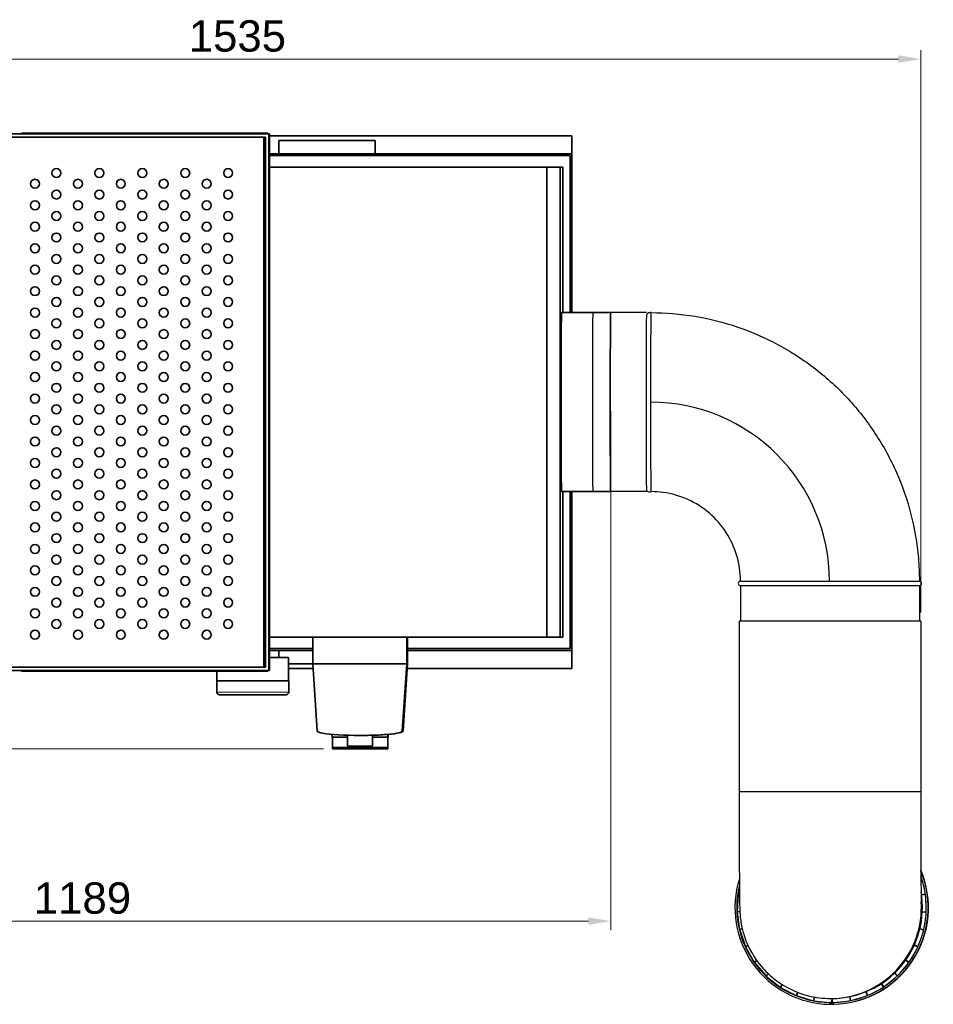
# Model space of a CAD drawing. Header units: millimetres. Extents: x 0 to 5940, y 0 to 4200.
# Tile 13 of 19: x 3668 to 4689, y 813 to 1914. Entities that reach past the tile are written whole.
import ezdxf

# ---------------------------------------------------------------- set-up
doc = ezdxf.new("R2010")
doc.units = ezdxf.units.MM
doc.header["$LTSCALE"] = 10
doc.layers.add('Quote(ISO)', color=7, linetype='Continuous', lineweight=25, true_color=0x80ff00)
doc.layers.add('Spigoli tangenti visibili(ISO)', color=7, linetype='Continuous', lineweight=15, true_color=0x00803f)
doc.layers.add('Spigoli visibili(ISO)', color=7, linetype='Continuous', lineweight=35)
doc.styles.add('Corrente-BSI', font='arial.ttf')
doc.dimstyles.new('DEFAULT-ISO', dxfattribs={"dimscale": 10, "dimtxt": 3.5, "dimasz": 2.5, "dimexe": 1, "dimexo": 1, "dimgap": 0.762, "dimtad": 1, "dimtoh": 1, "dimrnd": 1e-08, "dimtxsty": 'Corrente-BSI', "dimcen": 0.09, "dimdle": 10, "dimclrd": 7, "dimclre": 7, "dimclrt": 7, "dimazin": 2, "dimtfac": 0.571429, "dimtmove": 0, "dimatfit": 3, "dimfxl": 1, "dimtolj": 1, "dimlwd": 5, "dimlwe": 5, "dimarcsym": 0})

# ---------------------------------------------------------------- blocks, each defined once
blk = doc.blocks.new('*D20')
at = {"layer": 'Defpoints', "color": 0, "linetype": 'Continuous', "transparency": 16777216}
for p in [(4328.8, 1486.4), (3140.1, 1261.9), (4328.8, 906.4)]:
    blk.add_point(p, dxfattribs=at)
at = {"layer": 'Quote(ISO)', "color": 7, "linetype": 'Continuous', "lineweight": 5, "transparency": 16777216}
for p, q in [((4328.8, 1476.4), (4328.8, 896.4)), ((3140.1, 1251.9), (3140.1, 896.4)), ((3165.1, 906.4), (4303.8, 906.4))]:
    blk.add_line(p, q, dxfattribs=at)
at = {"layer": 'Quote(ISO)', "color": 7, "linetype": 'Continuous', "transparency": 16777216}
for points in [[(3165.1, 910.5), (3165.1, 902.2), (3140.1, 906.4)], [(4303.8, 910.5), (4303.8, 902.2), (4328.8, 906.4)]]:
    blk.add_solid(points, dxfattribs=at)
at = {"layer": 'Quote(ISO)', "color": 7, "linetype": 'Continuous', "lineweight": 9, "transparency": 16777216, "insert": (3683.8, 949.7), "char_height": 35, "attachment_point": 1, "style": 'Corrente-BSI'}
blk.add_mtext('\\A1;1189', dxfattribs=at)
blk = doc.blocks.new('*D21')
at = {"layer": 'Defpoints', "color": 0, "linetype": 'Continuous', "transparency": 16777216}
for p in [(4675.4, 1869.7), (3140.1, 1709.7), (4675.4, 1241.4)]:
    blk.add_point(p, dxfattribs=at)
at = {"layer": 'Quote(ISO)', "color": 7, "linetype": 'Continuous', "lineweight": 5, "transparency": 16777216}
for p, q in [((3140.1, 1719.7), (3140.1, 1879.7)), ((4675.4, 1251.4), (4675.4, 1879.7)), ((3165.1, 1869.7), (4650.4, 1869.7))]:
    blk.add_line(p, q, dxfattribs=at)
at = {"layer": 'Quote(ISO)', "color": 7, "linetype": 'Continuous', "transparency": 16777216}
for points in [[(3165.1, 1873.9), (3165.1, 1865.6), (3140.1, 1869.7)], [(4650.4, 1873.9), (4650.4, 1865.6), (4675.4, 1869.7)]]:
    blk.add_solid(points, dxfattribs=at)
at = {"layer": 'Quote(ISO)', "color": 7, "linetype": 'Continuous', "lineweight": 9, "transparency": 16777216, "insert": (3857, 1913.1), "char_height": 35, "attachment_point": 1, "style": 'Corrente-BSI'}
blk.add_mtext('\\A1;1535', dxfattribs=at)
blk = doc.blocks.new('*D23')
at = {"layer": 'Defpoints', "color": 0, "linetype": 'Continuous', "transparency": 16777216}
for p in [(3346.7, 1786.4), (3006.7, 1098.9), (4017.6, 1098.9)]:
    blk.add_point(p, dxfattribs=at)
at = {"layer": 'Quote(ISO)', "color": 7, "linetype": 'Continuous', "lineweight": 5, "transparency": 16777216}
for p, q in [((3336.7, 1786.4), (2996.7, 1786.4)), ((3006.7, 1761.4), (3006.7, 1123.9)), ((4007.6, 1098.9), (2996.7, 1098.9))]:
    blk.add_line(p, q, dxfattribs=at)
at = {"layer": 'Quote(ISO)', "color": 7, "linetype": 'Continuous', "transparency": 16777216}
for points in [[(3002.5, 1761.4), (3010.8, 1761.4), (3006.7, 1786.4)], [(3002.5, 1123.9), (3010.8, 1123.9), (3006.7, 1098.9)]]:
    blk.add_solid(points, dxfattribs=at)
at = {"layer": 'Quote(ISO)', "color": 7, "linetype": 'Continuous', "lineweight": 9, "transparency": 16777216, "insert": (2963.3, 1403.8), "char_height": 35, "attachment_point": 1, "rotation": 90, "style": 'Corrente-BSI'}
blk.add_mtext('\\A1;688', dxfattribs=at)

msp = doc.modelspace()

# ---------------------------------------------------------------- linework, layer by layer
at = {"layer": 'Spigoli tangenti visibili(ISO)'}
msp.add_line((3888.319, 1162.354), (3968.819, 1162.354), dxfattribs=at)
at = {"layer": 'Spigoli tangenti visibili(ISO)', "color": 6, "linetype": 'Continuous', "lineweight": 25, "true_color": 0xff00ff}
for p, q in [((4472.351, 1051.401), (4675.351, 1051.401)), ((4675.592, 956.288), (4675.719, 956.334)), ((4675.595, 955.891), (4675.842, 955.98)), ((4472.747, 936.32), (4471.109, 936.552)), ((4472.743, 936.699), (4471.163, 936.922)), ((4676.17, 936.21), (4680.507, 936.867)), ((4676.224, 935.84), (4680.561, 936.496)), ((4473.154, 916.963), (4470.119, 916.831)), ((4473.174, 916.589), (4470.136, 916.457)), ((4677.147, 916.678), (4681.526, 916.475)), ((4677.163, 917.052), (4681.543, 916.848)), ((4475.922, 897.606), (4472.889, 896.904)), ((4476.01, 897.243), (4472.977, 896.541)), ((4674.447, 897.684), (4678.706, 896.629)), ((4674.534, 898.048), (4678.793, 896.993)), ((4482.312, 879.143), (4479.375, 877.86)), ((4482.469, 878.803), (4479.529, 877.52)), ((4668.22, 879.534), (4672.198, 877.665)), ((4668.374, 879.875), (4672.352, 878.006)), ((4492.108, 862.262), (4489.342, 860.385)), ((4492.326, 861.958), (4489.558, 860.079)), ((4658.684, 862.875), (4662.232, 860.261)), ((4658.899, 863.181), (4662.447, 860.567)), ((4504.93, 847.588), (4502.431, 845.107)), ((4505.203, 847.331), (4502.701, 844.848)), ((4646.176, 848.302), (4649.16, 845.04)), ((4646.445, 848.562), (4649.429, 845.3)), ((4631.137, 836.34), (4633.446, 832.549)), ((4631.45, 836.544), (4633.759, 832.753)), ((4520.289, 835.654), (4518.171, 832.577)), ((4520.606, 835.454), (4518.485, 832.374)), ((4537.602, 826.885), (4535.995, 823.247)), ((4537.95, 826.749), (4536.342, 823.107)), ((4614.1, 827.422), (4615.646, 823.239)), ((4614.446, 827.563), (4615.993, 823.381)), ((4556.217, 821.58), (4555.26, 817.453)), ((4556.585, 821.513), (4555.627, 817.381)), ((4573.52, 815.422), (4573.518, 813.422)), ((4573.625, 815.567), (4573.611, 815.428)), ((4575.529, 813.401), (4575.532, 815.401)), ((4577.768, 813.422), (4577.765, 815.422)), ((4578.425, 815.437), (4578.412, 815.567)), ((4595.673, 821.874), (4596.398, 817.453)), ((4596.04, 821.948), (4596.765, 817.527))]:
    msp.add_line(p, q, dxfattribs=at)
for centre, major_axis, start_param, end_param in [((4373.276, 1286.354), (-0.046, 200), 4.71238898, 6.28318529), ((4574.602, 921.401), (0, -101.5), 0, 1.63613545)]:
    msp.add_ellipse(centre, major_axis=major_axis, ratio=0.99998329, start_param=start_param, end_param=end_param, dxfattribs=at)
at = {"layer": 'Spigoli visibili(ISO)'}
for p, q in [((3946.662, 1786.354), (3346.672, 1786.354)), ((3669.915, 1786.854), (3944.91, 1786.854)), ((3669.915, 1786.354), (3669.915, 1786.854)), ((3944.91, 1786.854), (3945.282, 1786.854)), ((3944.91, 1786.354), (3944.91, 1786.854)), ((3945.282, 1786.354), (3945.282, 1786.854)), ((3947.298, 1786.354), (3946.662, 1786.354)), ((3946.662, 1186.354), (3946.662, 1786.354)), ((3947.298, 1786.354), (3947.298, 1186.354)), ((3947.298, 1783.854), (4285.327, 1783.854)), ((4285.327, 1783.854), (4285.327, 1763.854)), ((4285.327, 1783.854), (4285.327, 1763.854)), ((3349.053, 1782.354), (3941.043, 1782.354)), ((3941.043, 1782.354), (3941.043, 1190.354)), ((3941.043, 1782.354), (3942.662, 1782.354)), ((3942.662, 1782.354), (3942.662, 1190.354)), ((3957.827, 1778.854), (3957.827, 1763.854)), ((4065.327, 1778.854), (3957.827, 1778.854)), ((4065.327, 1778.854), (4065.327, 1763.854)), ((4285.327, 1763.854), (3947.298, 1763.854)), ((3947.298, 1761.854), (4283.327, 1761.854)), ((4283.327, 1761.854), (4283.327, 1586.354)), ((4285.327, 1586.354), (4285.327, 1763.854)), ((4257.292, 1748.854), (3947.298, 1748.854)), ((4257.292, 1748.854), (4257.292, 1223.854)), ((4272.292, 1748.854), (4257.292, 1748.854)), ((4257.292, 1223.854), (4257.292, 1748.854)), ((4275.327, 1748.854), (4272.292, 1748.854)), ((4272.292, 1748.854), (4272.292, 1223.854)), ((4275.327, 1586.354), (4275.327, 1748.854)), ((4273.809, 1586.354), (4328.808, 1586.354)), ((4273.809, 1386.354), (4328.808, 1386.354)), ((4275.327, 1223.854), (4275.327, 1386.354)), ((4283.327, 1386.354), (4283.327, 1210.854)), ((4285.327, 1208.854), (4285.327, 1386.354)), ((4257.292, 1223.854), (3947.298, 1223.854)), ((3995.693, 1223.854), (3995.693, 1193.854)), ((4100.691, 1223.854), (4100.691, 1193.854)), ((4101.587, 1223.854), (4101.587, 1193.854)), ((4272.292, 1223.854), (4257.292, 1223.854)), ((4272.292, 1223.854), (4275.327, 1223.854)), ((3995.693, 1210.854), (3947.298, 1210.854)), ((4283.327, 1210.854), (4101.587, 1210.854)), ((3947.298, 1208.854), (3995.693, 1208.854)), ((3968.569, 1200.854), (3947.298, 1200.854)), ((3957.827, 1208.854), (3957.827, 1200.854)), ((3968.569, 1174.854), (3968.569, 1200.854)), ((4101.587, 1208.854), (4285.327, 1208.854)), ((4285.327, 1208.854), (4285.327, 1188.854)), ((4285.327, 1208.854), (4285.327, 1188.854)), ((3941.043, 1190.354), (3349.053, 1190.354)), ((3941.043, 1190.354), (3942.662, 1190.354)), ((3995.693, 1193.854), (3968.569, 1193.854)), ((3968.569, 1188.854), (3996.027, 1188.854)), ((4000.709, 1118.854), (3995.693, 1193.854)), ((3995.693, 1193.854), (4100.691, 1193.854)), ((4100.691, 1193.854), (4095.707, 1118.854)), ((4096.571, 1118.854), (4101.587, 1193.854)), ((4100.691, 1193.854), (4101.587, 1193.854)), ((4101.252, 1188.854), (4285.327, 1188.854)), ((3346.672, 1186.354), (3946.662, 1186.354)), ((3669.915, 1186.354), (3669.915, 1185.854)), ((3944.91, 1185.854), (3669.915, 1185.854)), ((3888.569, 1174.854), (3888.569, 1185.854)), ((3944.91, 1186.354), (3944.91, 1185.854)), ((3945.282, 1185.854), (3944.91, 1185.854)), ((3945.282, 1186.354), (3945.282, 1185.854)), ((3947.298, 1186.354), (3946.662, 1186.354)), ((3888.319, 1174.854), (3968.819, 1174.854)), ((3888.319, 1174.854), (3888.319, 1162.354)), ((3968.819, 1174.854), (3968.819, 1162.354)), ((3891.319, 1159.354), (3965.819, 1159.354)), ((4017.461, 1111.854), (4017.461, 1115.043)), ((4034.334, 1111.854), (4017.461, 1111.854)), ((4017.64, 1111.854), (4017.64, 1100.354)), ((4034.334, 1114.072), (4034.334, 1101.854)), ((4048.253, 1113.854), (4048.209, 1113.854)), ((4062.334, 1114.076), (4062.334, 1101.854)), ((4079.46, 1111.854), (4062.334, 1111.854)), ((4079.46, 1115.066), (4079.818, 1115.066)), ((4079.46, 1115.066), (4079.46, 1111.854)), ((4079.639, 1111.854), (4079.46, 1111.854)), ((4079.818, 1111.854), (4079.639, 1111.854)), ((4079.64, 1111.854), (4079.64, 1100.354)), ((4079.818, 1111.854), (4079.818, 1115.066)), ((4096.571, 1118.854), (4095.707, 1118.854)), ((4017.64, 1100.354), (4079.64, 1100.354)), ((4019.14, 1100.354), (4019.14, 1099.854)), ((4034.334, 1101.854), (4062.334, 1101.854)), ((4078.14, 1100.354), (4078.14, 1099.854)), ((4079.64, 1099.854), (4017.64, 1099.854)), ((4017.64, 1099.854), (4017.64, 1098.854)), ((4017.64, 1098.854), (4079.64, 1098.854)), ((4079.64, 1099.854), (4079.64, 1098.854))]:
    msp.add_line(p, q, dxfattribs=at)
at = {"layer": 'Spigoli visibili(ISO)', "color": 6, "linetype": 'Continuous', "lineweight": 25, "true_color": 0xff00ff}
for p, q in [((4368.779, 1586.354), (4308.809, 1586.354)), ((4368.779, 1386.354), (4308.809, 1386.354)), ((4473.851, 1286.401), (4673.851, 1286.401)), ((4473.851, 1281.401), (4673.851, 1281.401)), ((4473.851, 1281.401), (4473.851, 1241.401)), ((4673.851, 1281.401), (4673.851, 1241.401)), ((4675.351, 1241.401), (4472.351, 1241.401)), ((4472.351, 1241.401), (4472.351, 1051.401)), ((4675.351, 1241.401), (4675.351, 1051.401)), ((4679.564, 942.279), (4677.448, 950.919)), ((4471.105, 936.525), (4470.118, 916.858)), ((4472.683, 943.137), (4471.167, 936.949)), ((4681.635, 922.521), (4681.214, 930.9)), ((4470.137, 916.43), (4472.883, 896.931)), ((4679.923, 902.396), (4681.116, 910.861)), ((4472.983, 896.514), (4479.364, 877.885)), ((4674.311, 882.669), (4677.336, 891.5)), ((4479.541, 877.495), (4489.327, 860.407)), ((4664.88, 864.196), (4670.141, 873.382)), ((4489.574, 860.057), (4502.412, 845.126)), ((4651.933, 847.811), (4659.835, 857.001)), ((4502.72, 844.829), (4518.149, 832.592)), ((4635.966, 834.24), (4646.777, 842.815)), ((4518.508, 832.359), (4535.97, 823.258)), ((4617.619, 824.067), (4631.386, 831.242)), ((4536.367, 823.097), (4555.234, 817.459)), ((4555.654, 817.375), (4573.625, 815.567)), ((4574.602, 819.901), (4575.758, 819.901)), ((4575.777, 815.401), (4575.532, 815.401)), ((4575.661, 815.707), (4575.63, 815.401)), ((4575.823, 819.901), (4575.661, 815.71)), ((4575.779, 813.401), (4575.777, 815.401)), ((4576.517, 819.904), (4576.399, 815.71)), ((4576.4, 815.703), (4576.43, 815.404)), ((4578.412, 815.567), (4595.601, 817.297)), ((4597.637, 817.708), (4614.146, 822.641)), ((4575.779, 813.401), (4575.529, 813.401)), ((4576.132, 813.401), (4575.779, 813.401))]:
    msp.add_line(p, q, dxfattribs=at)
for centre, start, end in [((4473.851, 1283.901), 90, 270), ((4673.851, 1283.901), 270, 90)]:
    msp.add_arc(centre, 2.5, start, end, dxfattribs=at)
at = {"layer": 'Spigoli visibili(ISO)'}
for centre, start, end in [((3891.319, 1162.354), 180, 270), ((3965.819, 1162.354), 270, 0)]:
    msp.add_arc(centre, 3, start, end, dxfattribs=at)
for centre in [(3709.047, 1742.354), (3757.046, 1742.354), (3805.046, 1742.354), (3853.045, 1742.354), (3901.044, 1742.354), (3685.048, 1730.354), (3733.047, 1730.354), (3781.046, 1730.354), (3829.045, 1730.354), (3877.044, 1730.354), (3709.047, 1718.354), (3757.046, 1718.354), (3805.046, 1718.354), (3853.045, 1718.354), (3901.044, 1718.354), (3685.048, 1706.354), (3733.047, 1706.354), (3781.046, 1706.354), (3829.045, 1706.354), (3877.044, 1706.354), (3709.047, 1694.354), (3757.046, 1694.354), (3805.046, 1694.354), (3853.045, 1694.354), (3901.044, 1694.354), (3685.048, 1682.354), (3733.047, 1682.354), (3781.046, 1682.354), (3829.045, 1682.354), (3877.044, 1682.354), (3709.047, 1670.354), (3757.046, 1670.354), (3805.046, 1670.354), (3853.045, 1670.354), (3901.044, 1670.354), (3685.048, 1658.354), (3733.047, 1658.354), (3781.046, 1658.354), (3829.045, 1658.354), (3877.044, 1658.354), (3709.047, 1646.354), (3757.046, 1646.354), (3805.046, 1646.354), (3853.045, 1646.354), (3901.044, 1646.354), (3685.048, 1634.354), (3733.047, 1634.354), (3781.046, 1634.354), (3829.045, 1634.354), (3877.044, 1634.354), (3709.047, 1622.354), (3757.046, 1622.354), (3805.046, 1622.354), (3853.045, 1622.354), (3901.044, 1622.354), (3685.048, 1610.354), (3733.047, 1610.354), (3781.046, 1610.354), (3829.045, 1610.354), (3877.044, 1610.354), (3709.047, 1598.354), (3757.046, 1598.354), (3805.046, 1598.354), (3853.045, 1598.354), (3901.044, 1598.354), (3685.048, 1586.354), (3733.047, 1586.354), (3781.046, 1586.354), (3829.045, 1586.354), (3877.044, 1586.354), (3709.047, 1574.354), (3757.046, 1574.354), (3805.046, 1574.354), (3853.045, 1574.354), (3901.044, 1574.354), (3685.048, 1562.354), (3733.047, 1562.354), (3781.046, 1562.354), (3829.045, 1562.354), (3877.044, 1562.354), (3709.047, 1550.354), (3757.046, 1550.354), (3805.046, 1550.354), (3853.045, 1550.354), (3901.044, 1550.354), (3685.048, 1538.354), (3733.047, 1538.354), (3781.046, 1538.354), (3829.045, 1538.354), (3877.044, 1538.354), (3709.047, 1526.354), (3757.046, 1526.354), (3805.046, 1526.354), (3853.045, 1526.354), (3901.044, 1526.354), (3685.048, 1514.354), (3733.047, 1514.354), (3781.046, 1514.354), (3829.045, 1514.354), (3877.044, 1514.354), (3709.047, 1502.354), (3757.046, 1502.354), (3805.046, 1502.354), (3853.045, 1502.354), (3901.044, 1502.354), (3685.048, 1490.354), (3733.047, 1490.354), (3781.046, 1490.354), (3829.045, 1490.354), (3877.044, 1490.354), (3709.047, 1478.354), (3757.046, 1478.354), (3805.046, 1478.354), (3853.045, 1478.354), (3901.044, 1478.354), (3685.048, 1466.354), (3733.047, 1466.354), (3781.046, 1466.354), (3829.045, 1466.354), (3877.044, 1466.354), (3709.047, 1454.354), (3757.046, 1454.354), (3805.046, 1454.354), (3853.045, 1454.354), (3901.044, 1454.354), (3685.048, 1442.354), (3733.047, 1442.354), (3781.046, 1442.354), (3829.045, 1442.354), (3877.044, 1442.354), (3709.047, 1430.354), (3757.046, 1430.354), (3805.046, 1430.354), (3853.045, 1430.354), (3901.044, 1430.354), (3685.048, 1418.354), (3733.047, 1418.354), (3781.046, 1418.354), (3829.045, 1418.354), (3877.044, 1418.354), (3709.047, 1406.354), (3757.046, 1406.354), (3805.046, 1406.354), (3853.045, 1406.354), (3901.044, 1406.354), (3685.048, 1394.354), (3733.047, 1394.354), (3781.046, 1394.354), (3829.045, 1394.354), (3877.044, 1394.354), (3709.047, 1382.354), (3757.046, 1382.354), (3805.046, 1382.354), (3853.045, 1382.354), (3901.044, 1382.354), (3685.048, 1370.354), (3733.047, 1370.354), (3781.046, 1370.354), (3829.045, 1370.354), (3877.044, 1370.354), (3709.047, 1358.354), (3757.046, 1358.354), (3805.046, 1358.354), (3853.045, 1358.354), (3901.044, 1358.354), (3685.048, 1346.354), (3733.047, 1346.354), (3781.046, 1346.354), (3829.045, 1346.354), (3877.044, 1346.354), (3709.047, 1334.354), (3757.046, 1334.354), (3805.046, 1334.354), (3853.045, 1334.354), (3901.044, 1334.354), (3685.048, 1322.354), (3733.047, 1322.354), (3781.046, 1322.354), (3829.045, 1322.354), (3877.044, 1322.354), (3709.047, 1310.354), (3757.046, 1310.354), (3805.046, 1310.354), (3853.045, 1310.354), (3901.044, 1310.354), (3685.048, 1298.354), (3733.047, 1298.354), (3781.046, 1298.354), (3829.045, 1298.354), (3877.044, 1298.354), (3709.047, 1286.354), (3757.046, 1286.354), (3805.046, 1286.354), (3853.045, 1286.354), (3901.044, 1286.354), (3685.048, 1274.354), (3733.047, 1274.354), (3781.046, 1274.354), (3829.045, 1274.354), (3877.044, 1274.354), (3709.047, 1262.354), (3757.046, 1262.354), (3805.046, 1262.354), (3853.045, 1262.354), (3901.044, 1262.354), (3685.048, 1250.354), (3733.047, 1250.354), (3781.046, 1250.354), (3829.045, 1250.354), (3877.044, 1250.354), (3709.047, 1238.354), (3757.046, 1238.354), (3805.046, 1238.354), (3853.045, 1238.354), (3901.044, 1238.354), (3685.048, 1226.354), (3733.047, 1226.354), (3781.046, 1226.354), (3829.045, 1226.354), (3877.044, 1226.354)]:
    msp.add_ellipse(centre, major_axis=(0, -5), ratio=0.99998329, dxfattribs=at)
for centre, major_axis, ratio, start_param, end_param in [((3709.056, 1742.354), (0, 5), 0.99998329, 0.00086705, 3.1407256), ((3757.055, 1742.354), (0, 5), 0.99998329, 0.00086705, 3.1407256), ((3805.054, 1742.354), (0, 5), 0.99998329, 0.00086705, 3.1407256), ((3853.053, 1742.354), (0, 5), 0.99998329, 0.00086705, 3.1407256), ((3901.053, 1742.354), (0, 5), 0.99998329, 0.00086705, 3.1407256), ((3685.056, 1730.354), (0, 5), 0.99998329, 0.00086705, 3.1407256), ((3733.055, 1730.354), (0, 5), 0.99998329, 0.00086705, 3.1407256), ((3781.055, 1730.354), (0, 5), 0.99998329, 0.00086705, 3.1407256), ((3829.054, 1730.354), (0, 5), 0.99998329, 0.00086705, 3.1407256), ((3877.053, 1730.354), (0, 5), 0.99998329, 0.00086705, 3.1407256), ((3709.056, 1718.354), (0, 5), 0.99998329, 0.00086705, 3.1407256), ((3757.055, 1718.354), (0, 5), 0.99998329, 0.00086705, 3.1407256), ((3805.054, 1718.354), (0, 5), 0.99998329, 0.00086705, 3.1407256), ((3853.053, 1718.354), (0, 5), 0.99998329, 0.00086705, 3.1407256), ((3901.053, 1718.354), (0, 5), 0.99998329, 0.00086705, 3.1407256), ((3685.056, 1706.354), (0, 5), 0.99998329, 0.00086705, 3.1407256), ((3733.055, 1706.354), (0, 5), 0.99998329, 0.00086705, 3.1407256), ((3781.055, 1706.354), (0, 5), 0.99998329, 0.00086705, 3.1407256), ((3829.054, 1706.354), (0, 5), 0.99998329, 0.00086705, 3.1407256), ((3877.053, 1706.354), (0, 5), 0.99998329, 0.00086705, 3.1407256), ((3709.056, 1694.354), (0, 5), 0.99998329, 0.00086705, 3.1407256), ((3757.055, 1694.354), (0, 5), 0.99998329, 0.00086705, 3.1407256), ((3805.054, 1694.354), (0, 5), 0.99998329, 0.00086705, 3.1407256), ((3853.053, 1694.354), (0, 5), 0.99998329, 0.00086705, 3.1407256), ((3901.053, 1694.354), (0, 5), 0.99998329, 0.00086705, 3.1407256), ((3685.056, 1682.354), (0, 5), 0.99998329, 0.00086705, 3.1407256), ((3733.055, 1682.354), (0, 5), 0.99998329, 0.00086705, 3.1407256), ((3781.055, 1682.354), (0, 5), 0.99998329, 0.00086705, 3.1407256), ((3829.054, 1682.354), (0, 5), 0.99998329, 0.00086705, 3.1407256), ((3877.053, 1682.354), (0, 5), 0.99998329, 0.00086705, 3.1407256), ((3709.056, 1670.354), (0, 5), 0.99998329, 0.00086705, 3.1407256), ((3757.055, 1670.354), (0, 5), 0.99998329, 0.00086705, 3.1407256), ((3805.054, 1670.354), (0, 5), 0.99998329, 0.00086705, 3.1407256), ((3853.053, 1670.354), (0, 5), 0.99998329, 0.00086705, 3.1407256), ((3901.053, 1670.354), (0, 5), 0.99998329, 0.00086705, 3.1407256), ((3685.056, 1658.354), (0, 5), 0.99998329, 0.00086705, 3.1407256), ((3733.055, 1658.354), (0, 5), 0.99998329, 0.00086705, 3.1407256), ((3781.055, 1658.354), (0, 5), 0.99998329, 0.00086705, 3.1407256), ((3829.054, 1658.354), (0, 5), 0.99998329, 0.00086705, 3.1407256), ((3877.053, 1658.354), (0, 5), 0.99998329, 0.00086705, 3.1407256), ((3709.056, 1646.354), (0, 5), 0.99998329, 0.00086705, 3.1407256), ((3757.055, 1646.354), (0, 5), 0.99998329, 0.00086705, 3.1407256), ((3805.054, 1646.354), (0, 5), 0.99998329, 0.00086705, 3.1407256), ((3853.053, 1646.354), (0, 5), 0.99998329, 0.00086705, 3.1407256), ((3901.053, 1646.354), (0, 5), 0.99998329, 0.00086705, 3.1407256), ((3685.056, 1634.354), (0, 5), 0.99998329, 0.00086705, 3.1407256), ((3733.055, 1634.354), (0, 5), 0.99998329, 0.00086705, 3.1407256), ((3781.055, 1634.354), (0, 5), 0.99998329, 0.00086705, 3.1407256), ((3829.054, 1634.354), (0, 5), 0.99998329, 0.00086705, 3.1407256), ((3877.053, 1634.354), (0, 5), 0.99998329, 0.00086705, 3.1407256), ((3709.056, 1622.354), (0, 5), 0.99998329, 0.00086705, 3.1407256), ((3757.055, 1622.354), (0, 5), 0.99998329, 0.00086705, 3.1407256), ((3805.054, 1622.354), (0, 5), 0.99998329, 0.00086705, 3.1407256), ((3853.053, 1622.354), (0, 5), 0.99998329, 0.00086705, 3.1407256), ((3901.053, 1622.354), (0, 5), 0.99998329, 0.00086705, 3.1407256), ((3685.056, 1610.354), (0, 5), 0.99998329, 0.00086705, 3.1407256), ((3733.055, 1610.354), (0, 5), 0.99998329, 0.00086705, 3.1407256), ((3781.055, 1610.354), (0, 5), 0.99998329, 0.00086705, 3.1407256), ((3829.054, 1610.354), (0, 5), 0.99998329, 0.00086705, 3.1407256), ((3877.053, 1610.354), (0, 5), 0.99998329, 0.00086705, 3.1407256), ((3709.056, 1598.354), (0, 5), 0.99998329, 0.00086705, 3.1407256), ((3757.055, 1598.354), (0, 5), 0.99998329, 0.00086705, 3.1407256), ((3805.054, 1598.354), (0, 5), 0.99998329, 0.00086705, 3.1407256), ((3853.053, 1598.354), (0, 5), 0.99998329, 0.00086705, 3.1407256), ((3901.053, 1598.354), (0, 5), 0.99998329, 0.00086705, 3.1407256), ((3685.056, 1586.354), (0, 5), 0.99998329, 0.00086705, 3.1407256), ((3733.055, 1586.354), (0, 5), 0.99998329, 0.00086705, 3.1407256), ((3781.055, 1586.354), (0, 5), 0.99998329, 0.00086705, 3.1407256), ((3829.054, 1586.354), (0, 5), 0.99998329, 0.00086705, 3.1407256), ((3877.053, 1586.354), (0, 5), 0.99998329, 0.00086705, 3.1407256), ((4273.809, 1486.354), (0, -100), 0.00578025, 3.14159267, 6.28318533), ((4328.808, 1486.354), (0, 100), 0.00578025, 0.00000002, 3.14159267), ((3709.056, 1574.354), (0, 5), 0.99998329, 0.00086705, 3.1407256), ((3757.055, 1574.354), (0, 5), 0.99998329, 0.00086705, 3.1407256), ((3805.054, 1574.354), (0, 5), 0.99998329, 0.00086705, 3.1407256), ((3853.053, 1574.354), (0, 5), 0.99998329, 0.00086705, 3.1407256), ((3901.053, 1574.354), (0, 5), 0.99998329, 0.00086705, 3.1407256), ((3685.056, 1562.354), (0, 5), 0.99998329, 0.00086705, 3.1407256), ((3733.055, 1562.354), (0, 5), 0.99998329, 0.00086705, 3.1407256), ((3781.055, 1562.354), (0, 5), 0.99998329, 0.00086705, 3.1407256), ((3829.054, 1562.354), (0, 5), 0.99998329, 0.00086705, 3.1407256), ((3877.053, 1562.354), (0, 5), 0.99998329, 0.00086705, 3.1407256), ((3709.056, 1550.354), (0, 5), 0.99998329, 0.00086705, 3.1407256), ((3757.055, 1550.354), (0, 5), 0.99998329, 0.00086705, 3.1407256), ((3805.054, 1550.354), (0, 5), 0.99998329, 0.00086705, 3.1407256), ((3853.053, 1550.354), (0, 5), 0.99998329, 0.00086705, 3.1407256), ((3901.053, 1550.354), (0, 5), 0.99998329, 0.00086705, 3.1407256), ((3685.056, 1538.354), (0, 5), 0.99998329, 0.00086705, 3.1407256), ((3733.055, 1538.354), (0, 5), 0.99998329, 0.00086705, 3.1407256), ((3781.055, 1538.354), (0, 5), 0.99998329, 0.00086705, 3.1407256), ((3829.054, 1538.354), (0, 5), 0.99998329, 0.00086705, 3.1407256), ((3877.053, 1538.354), (0, 5), 0.99998329, 0.00086705, 3.1407256), ((3709.056, 1526.354), (0, 5), 0.99998329, 0.00086705, 3.1407256), ((3757.055, 1526.354), (0, 5), 0.99998329, 0.00086705, 3.1407256), ((3805.054, 1526.354), (0, 5), 0.99998329, 0.00086705, 3.1407256), ((3853.053, 1526.354), (0, 5), 0.99998329, 0.00086705, 3.1407256), ((3901.053, 1526.354), (0, 5), 0.99998329, 0.00086705, 3.1407256), ((3685.056, 1514.354), (0, 5), 0.99998329, 0.00086705, 3.1407256), ((3733.055, 1514.354), (0, 5), 0.99998329, 0.00086705, 3.1407256), ((3781.055, 1514.354), (0, 5), 0.99998329, 0.00086705, 3.1407256), ((3829.054, 1514.354), (0, 5), 0.99998329, 0.00086705, 3.1407256), ((3877.053, 1514.354), (0, 5), 0.99998329, 0.00086705, 3.1407256), ((3709.056, 1502.354), (0, 5), 0.99998329, 0.00086705, 3.1407256), ((3757.055, 1502.354), (0, 5), 0.99998329, 0.00086705, 3.1407256), ((3805.054, 1502.354), (0, 5), 0.99998329, 0.00086705, 3.1407256), ((3853.053, 1502.354), (0, 5), 0.99998329, 0.00086705, 3.1407256), ((3901.053, 1502.354), (0, 5), 0.99998329, 0.00086705, 3.1407256), ((3685.056, 1490.354), (0, 5), 0.99998329, 0.00086705, 3.1407256), ((3733.055, 1490.354), (0, 5), 0.99998329, 0.00086705, 3.1407256), ((3781.055, 1490.354), (0, 5), 0.99998329, 0.00086705, 3.1407256), ((3829.054, 1490.354), (0, 5), 0.99998329, 0.00086705, 3.1407256), ((3877.053, 1490.354), (0, 5), 0.99998329, 0.00086705, 3.1407256), ((3709.056, 1478.354), (0, 5), 0.99998329, 0.00086705, 3.1407256), ((3757.055, 1478.354), (0, 5), 0.99998329, 0.00086705, 3.1407256), ((3805.054, 1478.354), (0, 5), 0.99998329, 0.00086705, 3.1407256), ((3853.053, 1478.354), (0, 5), 0.99998329, 0.00086705, 3.1407256), ((3901.053, 1478.354), (0, 5), 0.99998329, 0.00086705, 3.1407256), ((3685.056, 1466.354), (0, 5), 0.99998329, 0.00086705, 3.1407256), ((3733.055, 1466.354), (0, 5), 0.99998329, 0.00086705, 3.1407256), ((3781.055, 1466.354), (0, 5), 0.99998329, 0.00086705, 3.1407256), ((3829.054, 1466.354), (0, 5), 0.99998329, 0.00086705, 3.1407256), ((3877.053, 1466.354), (0, 5), 0.99998329, 0.00086705, 3.1407256), ((3709.056, 1454.354), (0, 5), 0.99998329, 0.00086705, 3.1407256), ((3757.055, 1454.354), (0, 5), 0.99998329, 0.00086705, 3.1407256), ((3805.054, 1454.354), (0, 5), 0.99998329, 0.00086705, 3.1407256), ((3853.053, 1454.354), (0, 5), 0.99998329, 0.00086705, 3.1407256), ((3901.053, 1454.354), (0, 5), 0.99998329, 0.00086705, 3.1407256), ((3685.056, 1442.354), (0, 5), 0.99998329, 0.00086705, 3.1407256), ((3733.055, 1442.354), (0, 5), 0.99998329, 0.00086705, 3.1407256), ((3781.055, 1442.354), (0, 5), 0.99998329, 0.00086705, 3.1407256), ((3829.054, 1442.354), (0, 5), 0.99998329, 0.00086705, 3.1407256), ((3877.053, 1442.354), (0, 5), 0.99998329, 0.00086705, 3.1407256), ((3709.056, 1430.354), (0, 5), 0.99998329, 0.00086705, 3.1407256), ((3757.055, 1430.354), (0, 5), 0.99998329, 0.00086705, 3.1407256), ((3805.054, 1430.354), (0, 5), 0.99998329, 0.00086705, 3.1407256), ((3853.053, 1430.354), (0, 5), 0.99998329, 0.00086705, 3.1407256), ((3901.053, 1430.354), (0, 5), 0.99998329, 0.00086705, 3.1407256), ((3685.056, 1418.354), (0, 5), 0.99998329, 0.00086705, 3.1407256), ((3733.055, 1418.354), (0, 5), 0.99998329, 0.00086705, 3.1407256), ((3781.055, 1418.354), (0, 5), 0.99998329, 0.00086705, 3.1407256), ((3829.054, 1418.354), (0, 5), 0.99998329, 0.00086705, 3.1407256), ((3877.053, 1418.354), (0, 5), 0.99998329, 0.00086705, 3.1407256), ((3709.056, 1406.354), (0, 5), 0.99998329, 0.00086705, 3.1407256), ((3757.055, 1406.354), (0, 5), 0.99998329, 0.00086705, 3.1407256), ((3805.054, 1406.354), (0, 5), 0.99998329, 0.00086705, 3.1407256), ((3853.053, 1406.354), (0, 5), 0.99998329, 0.00086705, 3.1407256), ((3901.053, 1406.354), (0, 5), 0.99998329, 0.00086705, 3.1407256), ((3685.056, 1394.354), (0, 5), 0.99998329, 0.00086705, 3.1407256), ((3733.055, 1394.354), (0, 5), 0.99998329, 0.00086705, 3.1407256), ((3781.055, 1394.354), (0, 5), 0.99998329, 0.00086705, 3.1407256), ((3829.054, 1394.354), (0, 5), 0.99998329, 0.00086705, 3.1407256), ((3877.053, 1394.354), (0, 5), 0.99998329, 0.00086705, 3.1407256), ((3709.056, 1382.354), (0, 5), 0.99998329, 0.00086705, 3.1407256), ((3757.055, 1382.354), (0, 5), 0.99998329, 0.00086705, 3.1407256), ((3805.054, 1382.354), (0, 5), 0.99998329, 0.00086705, 3.1407256), ((3853.053, 1382.354), (0, 5), 0.99998329, 0.00086705, 3.1407256), ((3901.053, 1382.354), (0, 5), 0.99998329, 0.00086705, 3.1407256), ((3685.056, 1370.354), (0, 5), 0.99998329, 0.00086705, 3.1407256), ((3733.055, 1370.354), (0, 5), 0.99998329, 0.00086705, 3.1407256), ((3781.055, 1370.354), (0, 5), 0.99998329, 0.00086705, 3.1407256), ((3829.054, 1370.354), (0, 5), 0.99998329, 0.00086705, 3.1407256), ((3877.053, 1370.354), (0, 5), 0.99998329, 0.00086705, 3.1407256), ((3709.056, 1358.354), (0, 5), 0.99998329, 0.00086705, 3.1407256), ((3757.055, 1358.354), (0, 5), 0.99998329, 0.00086705, 3.1407256), ((3805.054, 1358.354), (0, 5), 0.99998329, 0.00086705, 3.1407256), ((3853.053, 1358.354), (0, 5), 0.99998329, 0.00086705, 3.1407256), ((3901.053, 1358.354), (0, 5), 0.99998329, 0.00086705, 3.1407256), ((3685.056, 1346.354), (0, 5), 0.99998329, 0.00086705, 3.1407256), ((3733.055, 1346.354), (0, 5), 0.99998329, 0.00086705, 3.1407256), ((3781.055, 1346.354), (0, 5), 0.99998329, 0.00086705, 3.1407256), ((3829.054, 1346.354), (0, 5), 0.99998329, 0.00086705, 3.1407256), ((3877.053, 1346.354), (0, 5), 0.99998329, 0.00086705, 3.1407256), ((3709.056, 1334.354), (0, 5), 0.99998329, 0.00086705, 3.1407256), ((3757.055, 1334.354), (0, 5), 0.99998329, 0.00086705, 3.1407256), ((3805.054, 1334.354), (0, 5), 0.99998329, 0.00086705, 3.1407256), ((3853.053, 1334.354), (0, 5), 0.99998329, 0.00086705, 3.1407256), ((3901.053, 1334.354), (0, 5), 0.99998329, 0.00086705, 3.1407256), ((3685.056, 1322.354), (0, 5), 0.99998329, 0.00086705, 3.1407256), ((3733.055, 1322.354), (0, 5), 0.99998329, 0.00086705, 3.1407256), ((3781.055, 1322.354), (0, 5), 0.99998329, 0.00086705, 3.1407256), ((3829.054, 1322.354), (0, 5), 0.99998329, 0.00086705, 3.1407256), ((3877.053, 1322.354), (0, 5), 0.99998329, 0.00086705, 3.1407256), ((3709.056, 1310.354), (0, 5), 0.99998329, 0.00086705, 3.1407256), ((3757.055, 1310.354), (0, 5), 0.99998329, 0.00086705, 3.1407256), ((3805.054, 1310.354), (0, 5), 0.99998329, 0.00086705, 3.1407256), ((3853.053, 1310.354), (0, 5), 0.99998329, 0.00086705, 3.1407256), ((3901.053, 1310.354), (0, 5), 0.99998329, 0.00086705, 3.1407256), ((3685.056, 1298.354), (0, 5), 0.99998329, 0.00086705, 3.1407256), ((3733.055, 1298.354), (0, 5), 0.99998329, 0.00086705, 3.1407256), ((3781.055, 1298.354), (0, 5), 0.99998329, 0.00086705, 3.1407256), ((3829.054, 1298.354), (0, 5), 0.99998329, 0.00086705, 3.1407256), ((3877.053, 1298.354), (0, 5), 0.99998329, 0.00086705, 3.1407256), ((3709.056, 1286.354), (0, 5), 0.99998329, 0.00086705, 3.1407256), ((3757.055, 1286.354), (0, 5), 0.99998329, 0.00086705, 3.1407256), ((3805.054, 1286.354), (0, 5), 0.99998329, 0.00086705, 3.1407256), ((3853.053, 1286.354), (0, 5), 0.99998329, 0.00086705, 3.1407256), ((3901.053, 1286.354), (0, 5), 0.99998329, 0.00086705, 3.1407256), ((3685.056, 1274.354), (0, 5), 0.99998329, 0.00086705, 3.1407256), ((3733.055, 1274.354), (0, 5), 0.99998329, 0.00086705, 3.1407256), ((3781.055, 1274.354), (0, 5), 0.99998329, 0.00086705, 3.1407256), ((3829.054, 1274.354), (0, 5), 0.99998329, 0.00086705, 3.1407256), ((3877.053, 1274.354), (0, 5), 0.99998329, 0.00086705, 3.1407256), ((3709.056, 1262.354), (0, 5), 0.99998329, 0.00086705, 3.1407256), ((3757.055, 1262.354), (0, 5), 0.99998329, 0.00086705, 3.1407256), ((3805.054, 1262.354), (0, 5), 0.99998329, 0.00086705, 3.1407256), ((3853.053, 1262.354), (0, 5), 0.99998329, 0.00086705, 3.1407256), ((3901.053, 1262.354), (0, 5), 0.99998329, 0.00086705, 3.1407256), ((3685.056, 1250.354), (0, 5), 0.99998329, 0.00086705, 3.1407256), ((3733.055, 1250.354), (0, 5), 0.99998329, 0.00086705, 3.1407256), ((3781.055, 1250.354), (0, 5), 0.99998329, 0.00086705, 3.1407256), ((3829.054, 1250.354), (0, 5), 0.99998329, 0.00086705, 3.1407256), ((3877.053, 1250.354), (0, 5), 0.99998329, 0.00086705, 3.1407256), ((3709.056, 1238.354), (0, 5), 0.99998329, 0.00086705, 3.1407256), ((3757.055, 1238.354), (0, 5), 0.99998329, 0.00086705, 3.1407256), ((3805.054, 1238.354), (0, 5), 0.99998329, 0.00086705, 3.1407256), ((3853.053, 1238.354), (0, 5), 0.99998329, 0.00086705, 3.1407256), ((3901.053, 1238.354), (0, 5), 0.99998329, 0.00086705, 3.1407256), ((3685.056, 1226.354), (0, 5), 0.99998329, 0.00086705, 3.1407256), ((3733.055, 1226.354), (0, 5), 0.99998329, 0.00086705, 3.1407256), ((3781.055, 1226.354), (0, 5), 0.99998329, 0.00086705, 3.1407256), ((3829.054, 1226.354), (0, 5), 0.99998329, 0.00086705, 3.1407256), ((3877.053, 1226.354), (0, 5), 0.99998329, 0.00086705, 3.1407256), ((4048.208, 1118.854), (-47.499, 0), 0.10526492, 0.00002307, 3.14161573), ((4048.461, 1118.854), (-47.499, 0), 0.10526492, 1.86720101, 2.28184882), ((4049.071, 1118.854), (-47.499, 0), 0.10526492, 2.27485286, 3.14156958)]:
    msp.add_ellipse(centre, major_axis=major_axis, ratio=ratio, start_param=start_param, end_param=end_param, dxfattribs=at)
at = {"layer": 'Spigoli visibili(ISO)', "color": 6, "linetype": 'Continuous', "lineweight": 25, "true_color": 0xff00ff}
for centre, major_axis, ratio, start_param, end_param in [((4308.809, 1486.354), (0, -100), 0.00578025, 3.14159267, 6.28318533), ((4373.808, 1486.354), (0, 100), 0.00578025, 0.0000009, 3.14159534), ((4575.643, 921.401), (0, -108), 0.99998329, 0.01967698, 1.96019098), ((4576.018, 921.401), (0, -108), 0.99998329, 0.01967698, 1.96937387), ((4575.643, 921.401), (0, -108), 0.99998329, 4.40815812, 6.26350832), ((4575.643, 921.401), (0, -106), 0.99998329, 4.47346938, 6.26315886), ((4575.643, 921.401), (0, -106), 0.99998329, 0.02002645, 1.91033329), ((4576.018, 921.401), (0, -106), 0.99998329, 4.48842121, 6.26315886), ((4575.758, 921.401), (0, -101.5), 0.99998329, 0, 1.74442038), ((4573.67, 815.905), (1.99, -0.198), 0.17060585, 4.70655218, 6.29355641), ((4578.389, 815.905), (-1.99, -0.202), 0.16946509, 6.26114177, 7.848146)]:
    msp.add_ellipse(centre, major_axis=major_axis, ratio=ratio, start_param=start_param, end_param=end_param, dxfattribs=at)
for points, knots in [([(4373.836, 1586.354), (4373.748, 1587.369), (4368.728, 1585.985), (4368.608, 1580.859), (4368.55, 1576.505), (4368.444, 1564.877), (4368.398, 1557.666), (4368.32, 1541.078), (4368.289, 1531.705), (4368.245, 1511.74), (4368.233, 1501.152), (4368.228, 1479.83), (4368.235, 1469.1), (4368.269, 1448.583), (4368.296, 1438.8), (4368.365, 1421.168), (4368.408, 1413.324), (4368.506, 1400.362), (4368.561, 1395.252), (4368.649, 1390.003), (4368.68, 1388.656), (4368.757, 1386.343), (4373.768, 1385.576), (4373.836, 1386.354)], [1.50478868, 1.50478868, 1.50478868, 1.50478868, 1.81287891, 1.81287891, 2.13951704, 2.13951704, 2.46002371, 2.46002371, 2.78016165, 2.78016165, 3.10022521, 3.10022521, 3.42027165, 3.42027165, 3.74032762, 3.74032762, 4.06043572, 4.06043572, 4.38077373, 4.38077373, 4.54205084, 4.54205084, 4.77839787, 4.77839787, 4.77839787, 4.77839787]), ([(4373.808, 1586.354), (4390.177, 1586.357), (4406.6, 1585.011), (4439.03, 1579.653), (4455.141, 1575.603), (4486.371, 1564.943), (4501.597, 1558.299), (4530.649, 1542.649), (4544.574, 1533.592), (4570.658, 1513.378), (4582.904, 1502.154), (4605.309, 1477.926), (4615.543, 1464.841), (4633.659, 1437.259), (4641.602, 1422.669), (4654.936, 1392.484), (4660.372, 1376.786), (4668.561, 1344.819), (4671.342, 1328.441), (4673.483, 1303.492), (4673.85, 1294.942), (4673.851, 1286.401)], [0, 0, 0, 0, 4.91068588, 4.91068588, 9.86074329, 9.86074329, 14.81062595, 14.81062595, 19.76051211, 19.76051211, 24.710402, 24.710402, 29.66029627, 29.66029627, 34.61019506, 34.61019506, 39.56009806, 39.56009806, 44.51000448, 44.51000448, 47.072467, 47.072467, 47.072467, 47.072467]), ([(4473.851, 1286.401), (4473.846, 1295.898), (4472.461, 1305.49), (4467.087, 1323.743), (4463.034, 1332.585), (4452.696, 1348.599), (4446.307, 1355.932), (4431.86, 1368.366), (4423.657, 1373.592), (4406.282, 1381.429), (4396.936, 1384.12), (4382.964, 1386.043), (4378.381, 1386.356), (4373.808, 1386.354)], [0, 0, 0, 0, 2.84919803, 2.84919803, 5.70849472, 5.70849472, 8.56767248, 8.56767248, 11.42688866, 11.42688866, 14.28614482, 14.28614482, 15.65810315, 15.65810315, 15.65810315, 15.65810315]), ([(4472.351, 1051.401), (4472.351, 1037.726), (4472.363, 1024.053), (4472.412, 998.023), (4472.449, 985.67), (4472.542, 963.455), (4472.599, 953.601), (4472.729, 937.241), (4472.8, 930.808), (4472.929, 923.533), (4472.968, 921.617), (4473.095, 918.141), (4473.115, 917.109), (4473.355, 913.837), (4473.403, 913.225), (4473.578, 911.302), (4473.704, 909.891), (4474.412, 904.895), (4474.494, 902.3), (4478.208, 889.282), (4479.216, 883.759), (4489.107, 866.425), (4492.726, 860.601), (4502.989, 849.266), (4507.573, 844.793), (4522.391, 833.688), (4534.566, 826.782), (4557.723, 820.998), (4566.151, 819.901), (4574.602, 819.901)], [4.71238898, 4.71238898, 4.71238898, 4.71238898, 5.02654825, 5.02654825, 5.34070751, 5.34070751, 5.65486678, 5.65486678, 5.96902604, 5.96902604, 6.12610567, 6.12610567, 6.20464549, 6.20464549, 6.21983245, 6.21983245, 6.24239775, 6.24239775, 6.2629258, 6.2629258, 6.27305555, 6.27305555, 6.27680148, 6.27680148, 6.27885326, 6.27885326, 6.2817416, 6.2817416, 6.28318531, 6.28318531, 6.28318531, 6.28318531]), ([(4675.351, 1051.401), (4675.351, 1048.034), (4675.352, 1044.668), (4675.355, 1037.913), (4675.357, 1034.525), (4675.363, 1027.792), (4675.367, 1024.446), (4675.376, 1017.86), (4675.381, 1014.619), (4675.393, 1008.221), (4675.4, 1005.063), (4675.415, 998.81), (4675.423, 995.717), (4675.441, 989.652), (4675.451, 986.682), (4675.471, 980.921), (4675.482, 978.129), (4675.505, 972.705), (4675.517, 970.073), (4675.542, 964.951), (4675.555, 962.462), (4675.583, 957.679), (4675.597, 955.386), (4675.627, 951.038), (4675.642, 948.981), (4675.673, 945.133), (4675.688, 943.337), (4675.72, 939.947), (4675.736, 938.358), (4675.769, 935.429), (4675.786, 934.09), (4675.819, 931.706), (4675.835, 930.657), (4675.876, 928.309), (4675.902, 927.231), (4675.916, 926.741), (4675.918, 926.687), (4675.918, 926.687)], [4.71238898, 4.71238898, 4.71238898, 4.71238898, 4.79043088, 4.79043088, 4.86945924, 4.86945924, 4.94849262, 4.94849262, 5.02654825, 5.02654825, 5.10457019, 5.10457019, 5.18359415, 5.18359415, 5.26263638, 5.26263638, 5.34070751, 5.34070751, 5.41868338, 5.41868338, 5.49770143, 5.49770143, 5.57676772, 5.57676772, 5.65486678, 5.65486678, 5.73128536, 5.73128536, 5.80886639, 5.80886639, 5.88662202, 5.88662202, 5.96340346, 5.96340346, 6.08827135, 6.08827135, 6.11726777, 6.11726777, 6.11726777, 6.11726777]), ([(4498.445, 848.963), (4498.447, 848.963), (4498.51, 848.899), (4498.76, 848.639), (4498.947, 848.443), (4499.38, 847.993), (4499.654, 847.709), (4500.258, 847.092), (4500.588, 846.758), (4501.21, 846.137), (4501.543, 845.807), (4502.158, 845.205), (4502.44, 844.932), (4502.886, 844.503), (4503.08, 844.318), (4503.335, 844.073), (4503.397, 844.013), (4503.394, 844.013), (4503.392, 844.013), (4503.325, 844.073), (4503.059, 844.318), (4502.861, 844.503), (4502.408, 844.932), (4502.123, 845.205), (4501.503, 845.807), (4501.169, 846.137), (4500.547, 846.758), (4500.219, 847.092), (4499.619, 847.709), (4499.347, 847.993), (4498.922, 848.443), (4498.739, 848.639), (4498.499, 848.899), (4498.442, 848.963), (4498.445, 848.963)], [-1.05480497, -1.05480497, -1.05480497, -1.05480497, -0.92295435, -0.92295435, -0.79110372, -0.79110372, -0.6592531, -0.6592531, -0.52740248, -0.52740248, -0.39555187, -0.39555187, -0.26370125, -0.26370125, -0.13185062, -0.13185062, 0, 0, 0, 0.13185062, 0.13185062, 0.26370125, 0.26370125, 0.39555187, 0.39555187, 0.52740248, 0.52740248, 0.6592531, 0.6592531, 0.79110372, 0.79110372, 0.92295435, 0.92295435, 1.05480497, 1.05480497, 1.05480497, 1.05480497]), ([(4649.682, 842.598), (4649.679, 842.598), (4649.741, 842.658), (4649.996, 842.903), (4650.19, 843.089), (4650.635, 843.518), (4650.918, 843.791), (4651.533, 844.393), (4651.866, 844.722), (4652.487, 845.344), (4652.817, 845.678), (4653.421, 846.295), (4653.696, 846.579), (4654.129, 847.028), (4654.316, 847.224), (4654.566, 847.484), (4654.629, 847.548), (4654.632, 847.548)], [1.05480195, 1.05480195, 1.05480195, 1.05480195, 1.1866522, 1.1866522, 1.31850244, 1.31850244, 1.45035268, 1.45035268, 1.58220293, 1.58220293, 1.71405317, 1.71405317, 1.84590341, 1.84590341, 1.97775366, 1.97775366, 2.1096039, 2.1096039, 2.1096039, 2.1096039]), ([(4654.632, 847.548), (4654.634, 847.548), (4654.577, 847.484), (4654.337, 847.224), (4654.154, 847.028), (4653.728, 846.579), (4653.457, 846.295), (4652.857, 845.678), (4652.528, 845.344), (4651.906, 844.722), (4651.572, 844.393), (4650.953, 843.791), (4650.668, 843.518), (4650.215, 843.089), (4650.016, 842.903), (4649.751, 842.658), (4649.684, 842.598), (4649.682, 842.598)], [0, 0, 0, 0, 0.13185025, 0.13185025, 0.26370049, 0.26370049, 0.39555073, 0.39555073, 0.52740098, 0.52740098, 0.65925122, 0.65925122, 0.79110146, 0.79110146, 0.9229517, 0.9229517, 1.05480195, 1.05480195, 1.05480195, 1.05480195]), ([(4575.532, 815.401), (4575.53, 815.401), (4575.478, 815.401), (4575.271, 815.401), (4575.116, 815.402), (4574.759, 815.404), (4574.533, 815.406), (4574.039, 815.413), (4573.771, 815.417), (4573.52, 815.422)], [0.602767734, 0.602767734, 0.602767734, 0.602767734, 0.678105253, 0.678105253, 0.753442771, 0.753442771, 0.82878573, 0.82878573, 0.904128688, 0.904128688, 0.904128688, 0.904128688]), ([(4573.896, 815.422), (4574.147, 815.417), (4574.414, 815.413), (4574.906, 815.406), (4575.13, 815.404), (4575.483, 815.402), (4575.636, 815.401), (4575.775, 815.401), (4575.807, 815.401), (4575.83, 815.401)], [0.30140678, 0.30140678, 0.30140678, 0.30140678, 0.376749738, 0.376749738, 0.452092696, 0.452092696, 0.527430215, 0.527430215, 0.55664745, 0.55664745, 0.55664745, 0.55664745]), ([(4577.765, 815.422), (4577.514, 815.417), (4577.247, 815.413), (4576.755, 815.406), (4576.531, 815.404), (4576.178, 815.402), (4576.025, 815.401), (4575.826, 815.401), (4575.777, 815.401), (4575.777, 815.401)], [0.904174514, 0.904174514, 0.904174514, 0.904174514, 0.979517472, 0.979517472, 1.05486043, 1.05486043, 1.130197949, 1.130197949, 1.204380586, 1.204380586, 1.204380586, 1.204380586]), ([(4573.518, 813.422), (4573.769, 813.417), (4574.037, 813.412), (4574.531, 813.406), (4574.757, 813.404), (4575.114, 813.402), (4575.269, 813.401), (4575.476, 813.401), (4575.528, 813.401), (4575.529, 813.401)], [0.301404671, 0.301404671, 0.301404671, 0.301404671, 0.376747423, 0.376747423, 0.452090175, 0.452090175, 0.527427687, 0.527427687, 0.6027652, 0.6027652, 0.6027652, 0.6027652]), ([(4575.779, 813.401), (4575.778, 813.401), (4575.826, 813.401), (4576.028, 813.401), (4576.18, 813.402), (4576.533, 813.404), (4576.757, 813.406), (4577.249, 813.412), (4577.517, 813.417), (4577.768, 813.422)], [1.205530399, 1.205530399, 1.205530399, 1.205530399, 1.280867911, 1.280867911, 1.356205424, 1.356205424, 1.431548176, 1.431548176, 1.506890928, 1.506890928, 1.506890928, 1.506890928]), ([(4578.143, 813.422), (4577.892, 813.417), (4577.624, 813.412), (4577.13, 813.406), (4576.904, 813.404), (4576.547, 813.402), (4576.392, 813.401), (4576.185, 813.401), (4576.133, 813.401), (4576.132, 813.401)], [0.904169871, 0.904169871, 0.904169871, 0.904169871, 0.979512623, 0.979512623, 1.054855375, 1.054855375, 1.130192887, 1.130192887, 1.205530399, 1.205530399, 1.205530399, 1.205530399])]:
    msp.add_open_spline(points, degree=3, knots=knots, dxfattribs=at)
at = {"layer": 'Spigoli visibili(ISO)'}
msp.add_open_spline([(4048.253, 1113.854), (4049.87, 1113.854), (4051.477, 1113.863), (4054.659, 1113.897), (4056.19, 1113.922), (4058.876, 1113.978), (4059.996, 1114.008), (4061.521, 1114.051), (4061.992, 1114.066), (4062.287, 1114.075), (4062.331, 1114.076), (4062.334, 1114.076)], degree=3, knots=[2.20529245, 2.20529245, 2.20529245, 2.20529245, 2.69094566, 2.69094566, 3.21786861, 3.21786861, 3.75864921, 3.75864921, 4.22744861, 4.22744861, 4.41072733, 4.41072733, 4.41072733, 4.41072733], dxfattribs=at)
msp.add_open_spline([(4062.334, 1114.076), (4062.334, 1114.076), (4062.334, 1114.076), (4062.334, 1114.076)], degree=3, dxfattribs=at)

# ---------------------------------------------------------------- dimensions: what is measured, and where the dimension line sits
at = {"layer": 'Quote(ISO)', "color": 7, "linetype": 'Continuous', "lineweight": 9}
for base, p1, p2, picture, middle in [((4675.351, 1869.745), (3140.101, 1709.745), (4675.351, 1241.401), '*D21', (3907.726, 1869.745)), ((4328.808, 906.354), (3140.101, 1261.872), (4328.808, 1486.354), '*D20', (3734.455, 906.354))]:
    dim = msp.add_linear_dim(base=base, p1=p1, p2=p2, dimstyle='DEFAULT-ISO', override={"dimgap": 0.762, "dimtoh": 0, "dimdec": 0, "dimtol": 0, "dimlim": 0, "dimtp": 0, "dimtm": 0, "dimtdec": 0, "dimtofl": 0, "dimatfit": 1}, dxfattribs=at)
    dim.commit()
    dim.dimension.update_dxf_attribs({"geometry": picture, "text_midpoint": middle, "dimtype": 160})
dim = msp.add_linear_dim(base=(3006.671698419, 1098.854302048), p1=(3346.671698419, 1786.354302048), p2=(4017.639740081, 1098.854302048), angle=90, dimstyle='DEFAULT-ISO', override={"dimgap": 0.762, "dimtoh": 0, "dimdec": 0, "dimtol": 0, "dimlim": 0, "dimtp": 0, "dimtm": 0, "dimtdec": 0, "dimtofl": 0, "dimatfit": 1}, dxfattribs=at)
dim.commit()
dim.dimension.update_dxf_attribs({"geometry": '*D23', "text_midpoint": (3006.671698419, 1442.604302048), "dimtype": 160})

doc.saveas('drawing.dxf')
